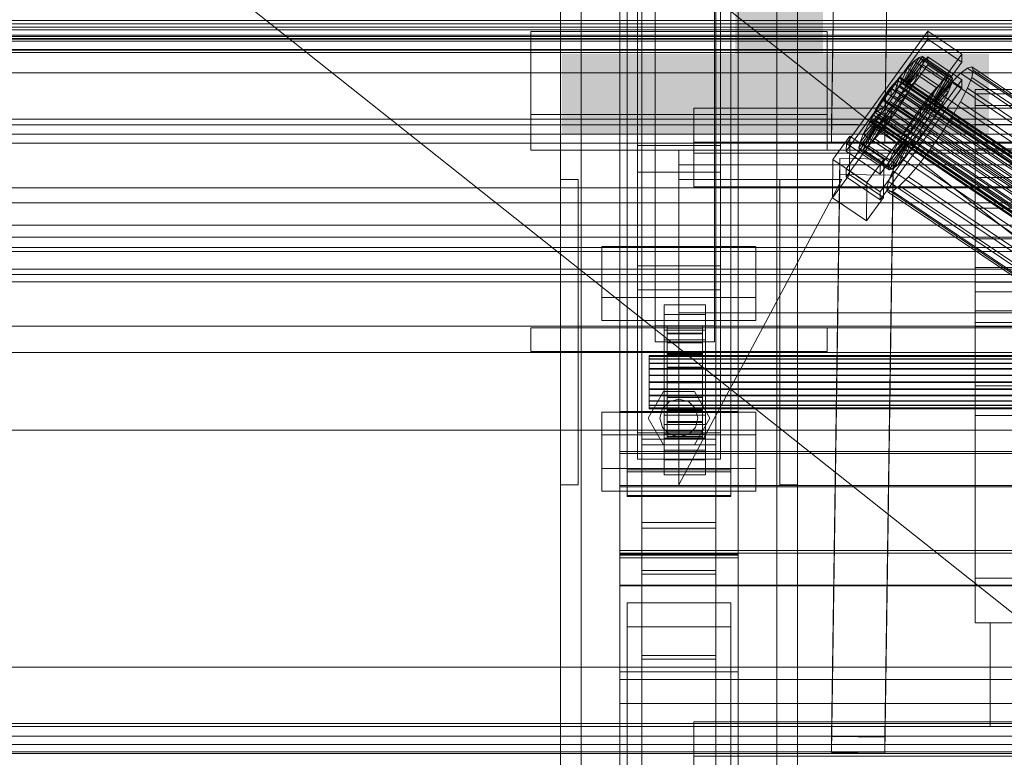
# Model space of a CAD drawing. Header units: millimetres. Extents: x -1970 to 61924, y -58230 to 6847.
# Tile 36 of 256: x -652 to -320, y -35410 to -35161. Entities that reach past the tile are written whole.
import ezdxf

# ---------------------------------------------------------------- set-up
doc = ezdxf.new("R2010")
doc.units = ezdxf.units.MM
for name, color, linetype, lineweight in [('COTAS_O', 1, 'Continuous', 0), ('COTAS_P', 1, 'Continuous', 0), ('frontal_briquetadora', 7, 'Continuous', 0), ('frontal_C01', 7, 'Continuous', 0), ('frontal_C02', 7, 'Continuous', 0), ('frontal_C03', 7, 'Continuous', 0), ('frontal_dosificador', 7, 'Continuous', 0), ('frontal_secador', 7, 'Continuous', 0)]:
    doc.layers.add(name, color=color, linetype=linetype, lineweight=lineweight)
doc.dimstyles.new('R19_100', dxfattribs={"dimtxt": 250, "dimasz": 150, "dimexe": 150, "dimexo": 80, "dimgap": 100, "dimtad": 1, "dimtih": 1, "dimtoh": 1, "dimdsep": 46, "dimcen": 0.09, "dimadec": 0, "dimazin": 0, "dimtfac": 1, "dimtdec": 4, "dimtofl": 0, "dimtmove": 0, "dimatfit": 3, "dimfxl": 1, "dimtolj": 1, "dimtzin": 0, "dimarcsym": 0})

# ---------------------------------------------------------------- blocks, each defined once
blk = doc.blocks.new('DIM_R26_43')
at = {"layer": 'COTAS_P'}
for p, q in [((-1750, -34600), (-1600, -34555)), ((2600, -34600), (2450, -34555)), ((-1750, -35500), (-1750, -34600)), ((-1750, -34600), (2600, -34600)), ((-1750, -34600), (-1600, -34645)), ((2600, -34600), (2450, -34645)), ((2600, -35500), (2600, -34600))]:
    blk.add_line(p, q, dxfattribs=at)
blk.add_text('4350 P', height=250, dxfattribs=at).set_placement((425, -34500))
blk = doc.blocks.new('DIM_R26_47')
at = {"layer": 'COTAS_P'}
for p, q in [((-850, -33400), (-150, -33400)), ((-150, -33400), (-195, -33550)), ((-150, -36000), (-150, -33400)), ((-150, -33400), (-105, -33550)), ((-150, -36000), (-195, -35850)), ((-150, -36000), (-105, -35850)), ((-850, -36000), (-150, -36000))]:
    blk.add_line(p, q, dxfattribs=at)
blk.add_text('2600 P', height=250, rotation=90, dxfattribs=at).set_placement((-250, -34700))
blk = doc.blocks.new('DIM_R26_51')
at = {"layer": 'COTAS_O'}
for p, q in [((-1480, -35300), (-1330, -35255)), ((490, -35300), (340, -35255)), ((-1480, -36000), (-1480, -35300)), ((-1480, -35300), (490, -35300)), ((-1480, -35300), (-1330, -35345)), ((490, -35300), (340, -35345)), ((490, -36000), (490, -35300))]:
    blk.add_line(p, q, dxfattribs=at)
blk.add_text('1970 O', height=250, dxfattribs=at).set_placement((-495, -35200))
blk = doc.blocks.new('DIM_R26_53')
at = {"layer": 'COTAS_O'}
for p, q in [((-1400, -35300), (-1250, -35255)), ((1400, -35300), (1250, -35255)), ((-1400, -36000), (-1400, -35300)), ((-1400, -35300), (1400, -35300)), ((-1400, -35300), (-1250, -35345)), ((1400, -35300), (1250, -35345)), ((1400, -36000), (1400, -35300))]:
    blk.add_line(p, q, dxfattribs=at)
blk.add_text('2800 O', height=250, dxfattribs=at).set_placement((0, -35200))

msp = doc.modelspace()

# ---------------------------------------------------------------- linework, layer by layer
at = {"layer": 'frontal_briquetadora'}
for p, q in [((-674.804, -34950), (340, -35756.525)), ((-720.639, -35041.307), (340, -35884.261))]:
    msp.add_line(p, q, dxfattribs=at)
at = {"layer": 'frontal_C01'}
for p, q in [((-470, -35975), (-470, -34599.343)), ((-463, -35975), (-463, -34599.343)), ((-397, -35975), (-397, -34599.343)), ((-390, -35975), (-390, -34599.343)), ((-442.5, -35304.951), (-442.5, -34702.151)), ((-417.5, -34702.151), (-417.5, -35304.951)), ((-442.5, -35331.131), (-442.5, -34728.332)), ((-417.5, -35331.131), (-417.5, -34728.332)), ((-450, -35293.967), (-450, -34970.428)), ((-410, -34970.428), (-410, -35293.967)), ((-450, -35342.115), (-450, -35018.576)), ((-410, -35342.115), (-410, -35018.576)), ((-450, -35343.06), (-450, -35019.521)), ((-410, -35019.521), (-410, -35343.06)), ((-447.5, -35313.997), (-447.5, -35034.736)), ((-412.5, -35034.736), (-412.5, -35313.997)), ((-447.5, -35322.085), (-447.5, -35042.824)), ((-412.5, -35322.085), (-412.5, -35042.824)), ((-450, -35381.578), (-450, -35058.04)), ((-410, -35381.578), (-410, -35058.04)), ((-438, -35264.72), (-438, -35116.199)), ((-418, -35116.199), (-418, -35264.72)), ((-438, -35121.592), (-438, -35270.113)), ((-418, -35270.113), (-418, -35121.592)), ((-444, -35244.457), (-444, -35148.266)), ((-416, -35148.266), (-416, -35244.457)), ((-444, -35156.354), (-444, -35252.546)), ((-416, -35252.546), (-416, -35156.354)), ((-373.501, -35203.13), (-345.969, -35165.276)), ((-345.981, -35167.972), (-345.969, -35165.276)), ((-345.969, -35165.276), (-334.501, -35173.012)), ((-480, -35193.382), (-480, -35165.384)), ((-480, -35165.384), (-380, -35165.384)), ((-480, -35205.382), (-480, -35165.384)), ((-380, -35165.384), (-380, -35193.382)), ((-380, -35165.384), (-380, -35205.382)), ((-345.981, -35167.972), (-373.513, -35205.826)), ((-334.513, -35175.708), (-345.981, -35167.972)), ((-373.539, -35211.758), (-346.008, -35173.904)), ((-334.501, -35173.012), (-362.033, -35210.867)), ((-353.892, -35182.269), (-348.918, -35174.091)), ((-353.378, -35182.145), (-347.835, -35173.83)), ((-353.205, -35182.531), (-347.47, -35174.645)), ((-348.918, -35174.091), (-350.645, -35175.411)), ((-347.835, -35173.83), (-348.918, -35174.091)), ((-348.918, -35174.091), (-339.088, -35180.722)), ((-347.847, -35176.481), (-347.47, -35174.645)), ((-347.835, -35173.83), (-338.005, -35180.461)), ((-347.47, -35174.645), (-347.835, -35173.83)), ((-347.47, -35174.645), (-337.64, -35181.276)), ((-346.02, -35176.6), (-346.008, -35173.904)), ((-346.008, -35173.904), (-334.539, -35181.64)), ((-334.501, -35173.012), (-334.513, -35175.708)), ((-346.02, -35176.6), (-373.551, -35214.454)), ((-362.045, -35213.563), (-334.513, -35175.708)), ((-355.777, -35183.979), (-352.899, -35177.701)), ((-352.899, -35177.701), (-355.525, -35180.803)), ((-354.71, -35182.894), (-350.645, -35175.411)), ((-353.384, -35183.401), (-347.847, -35176.481)), ((-350.645, -35175.411), (-352.899, -35177.701)), ((-352.899, -35177.701), (-343.069, -35184.332)), ((-350.645, -35175.411), (-340.816, -35182.042)), ((-348.941, -35179.214), (-347.847, -35176.481)), ((-347.847, -35176.481), (-338.017, -35183.112)), ((-334.551, -35184.336), (-346.02, -35176.6)), ((-332.629, -35177.699), (-334.938, -35179.464)), ((-331.181, -35177.349), (-332.629, -35177.699)), ((-332.629, -35177.699), (-148.32, -35302.034)), ((-331.197, -35180.894), (-330.692, -35178.439)), ((-330.692, -35178.439), (-331.181, -35177.349)), ((-331.181, -35177.349), (-146.872, -35301.684)), ((-330.692, -35178.439), (-146.383, -35302.774)), ((-334.539, -35181.64), (-362.071, -35219.494)), ((-355.525, -35180.803), (-358.345, -35184.506)), ((-356.348, -35181.789), (-357.415, -35182.873)), ((-357.021, -35185.448), (-355.525, -35180.803)), ((-355.53, -35181.164), (-356.348, -35181.789)), ((-356.348, -35181.789), (-142.549, -35326.017)), ((-355.017, -35181.04), (-355.53, -35181.164)), ((-355.53, -35181.164), (-141.731, -35325.392)), ((-355.525, -35180.803), (-345.695, -35187.434)), ((-355.022, -35182.296), (-354.844, -35181.426)), ((-354.844, -35181.426), (-355.017, -35181.04)), ((-355.017, -35181.04), (-141.218, -35325.268)), ((-354.844, -35181.426), (-141.045, -35325.654)), ((-353.902, -35184.695), (-348.941, -35179.214)), ((-350.678, -35182.656), (-348.941, -35179.214)), ((-348.941, -35179.214), (-339.111, -35185.845)), ((-339.088, -35180.722), (-344.062, -35188.9)), ((-338.005, -35180.461), (-343.549, -35188.776)), ((-337.64, -35181.276), (-343.376, -35189.162)), ((-340.816, -35182.042), (-339.088, -35180.722)), ((-339.088, -35180.722), (-338.005, -35180.461)), ((-337.64, -35181.276), (-338.017, -35183.112)), ((-338.005, -35180.461), (-337.64, -35181.276)), ((-334.938, -35179.464), (-337.95, -35182.524)), ((-334.938, -35179.464), (-150.629, -35303.799)), ((-334.539, -35181.64), (-334.551, -35184.336)), ((-332.659, -35184.547), (-331.197, -35180.894)), ((-331.197, -35180.894), (-146.887, -35305.229)), ((-362.083, -35222.19), (-334.551, -35184.336)), ((-358.345, -35184.506), (-361.166, -35188.559)), ((-358.659, -35184.343), (-359.995, -35186.097)), ((-357.415, -35182.873), (-358.659, -35184.343)), ((-358.659, -35184.343), (-144.861, -35328.571)), ((-358.345, -35184.506), (-358.357, -35187.202)), ((-348.515, -35191.137), (-358.345, -35184.506)), ((-357.434, -35187.076), (-356.363, -35185.221)), ((-357.415, -35182.873), (-143.617, -35327.102)), ((-357.021, -35185.448), (-355.777, -35183.979)), ((-356.363, -35185.221), (-355.541, -35183.59)), ((-356.363, -35185.221), (-142.565, -35329.449)), ((-355.777, -35183.979), (-354.71, -35182.894)), ((-345.947, -35190.61), (-355.777, -35183.979)), ((-355.541, -35183.59), (-355.022, -35182.296)), ((-355.541, -35183.59), (-141.742, -35327.818)), ((-355.022, -35182.296), (-141.224, -35326.524)), ((-354.725, -35186.326), (-350.678, -35182.656)), ((-353.902, -35184.695), (-354.725, -35186.326)), ((-354.71, -35182.894), (-353.892, -35182.269)), ((-344.88, -35189.525), (-354.71, -35182.894)), ((-353.384, -35183.401), (-353.902, -35184.695)), ((-344.073, -35191.327), (-353.902, -35184.695)), ((-353.892, -35182.269), (-353.378, -35182.145)), ((-344.062, -35188.9), (-353.892, -35182.269)), ((-353.205, -35182.531), (-353.384, -35183.401)), ((-343.554, -35190.032), (-353.384, -35183.401)), ((-343.549, -35188.776), (-353.378, -35182.145)), ((-353.378, -35182.145), (-353.205, -35182.531)), ((-343.376, -35189.162), (-353.205, -35182.531)), ((-352.938, -35186.573), (-350.678, -35182.656)), ((-350.678, -35182.656), (-340.848, -35189.287)), ((-343.069, -35184.332), (-345.947, -35190.61)), ((-345.695, -35187.434), (-343.069, -35184.332)), ((-340.816, -35182.042), (-344.88, -35189.525)), ((-338.017, -35183.112), (-343.554, -35190.032)), ((-343.069, -35184.332), (-340.816, -35182.042)), ((-337.95, -35182.524), (-341.461, -35186.671)), ((-338.017, -35183.112), (-339.111, -35185.845)), ((-337.95, -35182.524), (-153.641, -35306.859)), ((-334.981, -35189.149), (-332.659, -35184.547)), ((-332.659, -35184.547), (-148.35, -35308.882)), ((-361.166, -35188.559), (-363.797, -35192.685)), ((-361.332, -35188.017), (-362.578, -35189.971)), ((-359.995, -35186.097), (-361.332, -35188.017)), ((-361.332, -35188.017), (-147.533, -35332.245)), ((-359.693, -35189.122), (-361.166, -35188.559)), ((-361.166, -35188.559), (-351.336, -35195.19)), ((-146.196, -35330.325), (-359.995, -35186.097)), ((-359.693, -35189.122), (-358.357, -35187.202)), ((-358.68, -35189.031), (-357.434, -35187.076)), ((-358.357, -35187.202), (-357.021, -35185.448)), ((-358.357, -35187.202), (-348.527, -35193.834)), ((-357.434, -35187.076), (-143.635, -35331.305)), ((-355.796, -35188.181), (-357.042, -35190.136)), ((-347.191, -35192.079), (-357.021, -35185.448)), ((-354.725, -35186.326), (-355.796, -35188.181)), ((-355.796, -35188.181), (-352.938, -35186.573)), ((-345.966, -35194.813), (-355.796, -35188.181)), ((-355.569, -35190.699), (-352.938, -35186.573)), ((-344.895, -35192.957), (-354.725, -35186.326)), ((-352.938, -35186.573), (-343.108, -35193.204)), ((-348.515, -35191.137), (-345.695, -35187.434)), ((-345.695, -35187.434), (-347.191, -35192.079)), ((-341.461, -35186.671), (-345.231, -35191.622)), ((-339.111, -35185.845), (-344.073, -35191.327)), ((-341.461, -35186.671), (-157.152, -35311.006)), ((-339.111, -35185.845), (-340.848, -35189.287)), ((-363.648, -35191.827), (-364.471, -35193.457)), ((-360.939, -35191.076), (-363.797, -35192.685)), ((-362.578, -35189.971), (-363.648, -35191.827)), ((-363.648, -35191.827), (-149.85, -35336.055)), ((-362.578, -35189.971), (-148.779, -35334.199)), ((-362.01, -35192.932), (-360.939, -35191.076)), ((-361.352, -35192.705), (-360.017, -35190.95)), ((-360.939, -35191.076), (-359.693, -35189.122)), ((-351.109, -35197.707), (-360.939, -35191.076)), ((-360.017, -35190.95), (-358.68, -35189.031)), ((-360.017, -35190.95), (-146.218, -35335.179)), ((-349.863, -35195.753), (-359.693, -35189.122)), ((-358.68, -35189.031), (-144.881, -35333.259)), ((-358.39, -35194.752), (-355.569, -35190.699)), ((-357.042, -35190.136), (-358.378, -35192.055)), ((-357.042, -35190.136), (-355.569, -35190.699)), ((-347.212, -35196.767), (-357.042, -35190.136)), ((-355.569, -35190.699), (-345.739, -35197.33)), ((-351.336, -35195.19), (-348.515, -35191.137)), ((-345.231, -35191.622), (-349.002, -35197.04)), ((-348.527, -35193.834), (-348.515, -35191.137)), ((-345.947, -35190.61), (-347.191, -35192.079)), ((-344.88, -35189.525), (-345.947, -35190.61)), ((-160.922, -35315.957), (-345.231, -35191.622)), ((-340.848, -35189.287), (-344.895, -35192.957)), ((-344.895, -35192.957), (-344.073, -35191.327)), ((-344.062, -35188.9), (-344.88, -35189.525)), ((-344.073, -35191.327), (-343.554, -35190.032)), ((-343.549, -35188.776), (-344.062, -35188.9)), ((-343.554, -35190.032), (-343.376, -35189.162)), ((-343.376, -35189.162), (-343.549, -35188.776)), ((-340.848, -35189.287), (-343.108, -35193.204)), ((-338.003, -35194.386), (-334.981, -35189.149)), ((-334.981, -35189.149), (-150.672, -35313.483)), ((-380, -35193.382), (-480, -35193.382)), ((-480, -35193.382), (-480, -35205.382)), ((-380, -35205.382), (-380, -35193.382)), ((-362.833, -35194.562), (-367.794, -35200.044)), ((-363.797, -35192.685), (-366.057, -35196.602)), ((-362.01, -35192.932), (-366.057, -35196.602)), ((-364.989, -35194.752), (-365.168, -35195.621)), ((-364.471, -35193.457), (-364.989, -35194.752)), ((-364.989, -35194.752), (-151.191, -35338.98)), ((-364.482, -35195.884), (-363.664, -35195.258)), ((-364.471, -35193.457), (-150.672, -35337.686)), ((-363.797, -35192.685), (-353.967, -35199.316)), ((-363.664, -35195.258), (-362.596, -35194.174)), ((-363.664, -35195.258), (-149.865, -35339.487)), ((-363.351, -35195.857), (-362.833, -35194.562)), ((-362.833, -35194.562), (-362.01, -35192.932)), ((-353.003, -35201.194), (-362.833, -35194.562)), ((-362.596, -35194.174), (-361.352, -35192.705)), ((-362.596, -35194.174), (-148.798, -35338.402)), ((-352.18, -35199.563), (-362.01, -35192.932)), ((-361.352, -35192.705), (-147.554, -35336.933)), ((-359.714, -35193.81), (-361.21, -35198.455)), ((-361.21, -35198.455), (-358.39, -35194.752)), ((-359.714, -35193.81), (-360.958, -35195.279)), ((-358.378, -35192.055), (-359.714, -35193.81)), ((-349.884, -35200.441), (-359.714, -35193.81)), ((-358.378, -35192.055), (-358.39, -35194.752)), ((-358.39, -35194.752), (-348.56, -35201.383)), ((-348.548, -35198.687), (-358.378, -35192.055)), ((-353.967, -35199.316), (-351.336, -35195.19)), ((-351.336, -35195.19), (-349.863, -35195.753)), ((-348.527, -35193.834), (-349.863, -35195.753)), ((-347.191, -35192.079), (-348.527, -35193.834)), ((-347.212, -35196.767), (-345.966, -35194.813)), ((-345.966, -35194.813), (-344.895, -35192.957)), ((-343.108, -35193.204), (-345.966, -35194.813)), ((-343.108, -35193.204), (-345.739, -35197.33)), ((-341.52, -35199.901), (-338.003, -35194.386)), ((-338.003, -35194.386), (-153.694, -35318.72)), ((-363.53, -35196.727), (-369.265, -35204.613)), ((-363.357, -35197.113), (-368.9, -35205.428)), ((-363.351, -35195.857), (-368.888, -35202.777)), ((-362.843, -35196.989), (-367.817, -35205.167)), ((-366.057, -35196.602), (-367.794, -35200.044)), ((-362.025, -35196.364), (-366.09, -35203.847)), ((-366.057, -35196.602), (-356.228, -35203.233)), ((-365.168, -35195.621), (-364.995, -35196.008)), ((-365.168, -35195.621), (-151.369, -35339.85)), ((-364.995, -35196.008), (-364.482, -35195.884)), ((-364.995, -35196.008), (-151.196, -35340.236)), ((-364.482, -35195.884), (-150.683, -35340.112)), ((-360.958, -35195.279), (-363.836, -35201.557)), ((-363.836, -35201.557), (-361.21, -35198.455)), ((-363.53, -35196.727), (-363.351, -35195.857)), ((-363.357, -35197.113), (-363.53, -35196.727)), ((-353.7, -35203.358), (-363.53, -35196.727)), ((-362.843, -35196.989), (-363.357, -35197.113)), ((-353.527, -35203.744), (-363.357, -35197.113)), ((-353.521, -35202.488), (-363.351, -35195.857)), ((-362.025, -35196.364), (-362.843, -35196.989)), ((-353.014, -35203.62), (-362.843, -35196.989)), ((-360.958, -35195.279), (-362.025, -35196.364)), ((-352.196, -35202.995), (-362.025, -35196.364)), ((-361.21, -35198.455), (-351.38, -35205.086)), ((-351.128, -35201.91), (-360.958, -35195.279)), ((-353.967, -35199.316), (-351.109, -35197.707)), ((-349.002, -35197.04), (-352.519, -35202.555)), ((-351.109, -35197.707), (-352.18, -35199.563)), ((-349.863, -35195.753), (-351.109, -35197.707)), ((-349.002, -35197.04), (-164.693, -35321.375)), ((-345.739, -35197.33), (-348.56, -35201.383)), ((-348.548, -35198.687), (-347.212, -35196.767)), ((-345.739, -35197.33), (-347.212, -35196.767)), ((-378.086, -35208.63), (-372.35, -35200.744)), ((-372.408, -35213.686), (-372.35, -35200.744)), ((-372.35, -35200.744), (-360.882, -35208.48)), ((-367.794, -35200.044), (-368.888, -35202.777)), ((-367.794, -35200.044), (-357.964, -35206.675)), ((-366.09, -35203.847), (-363.836, -35201.557)), ((-363.836, -35201.557), (-354.006, -35208.188)), ((-357.964, -35206.675), (-353.003, -35201.194)), ((-356.228, -35203.233), (-353.967, -35199.316)), ((-356.228, -35203.233), (-352.18, -35199.563)), ((-354.006, -35208.188), (-351.128, -35201.91)), ((-353.003, -35201.194), (-353.521, -35202.488)), ((-352.18, -35199.563), (-353.003, -35201.194)), ((-352.196, -35202.995), (-351.128, -35201.91)), ((-351.38, -35205.086), (-349.884, -35200.441)), ((-348.56, -35201.383), (-351.38, -35205.086)), ((-351.128, -35201.91), (-349.884, -35200.441)), ((-349.884, -35200.441), (-348.548, -35198.687)), ((-348.56, -35201.383), (-348.548, -35198.687)), ((-345.291, -35205.319), (-341.52, -35199.901)), ((-341.52, -35199.901), (-157.211, -35324.236)), ((-373.501, -35203.13), (-373.513, -35205.826)), ((-362.033, -35210.867), (-373.501, -35203.13)), ((-368.888, -35202.777), (-369.265, -35204.613)), ((-369.265, -35204.613), (-368.9, -35205.428)), ((-369.265, -35204.613), (-359.436, -35211.244)), ((-368.9, -35205.428), (-367.817, -35205.167)), ((-368.888, -35202.777), (-359.058, -35209.408)), ((-367.817, -35205.167), (-366.09, -35203.847)), ((-367.817, -35205.167), (-357.987, -35211.798)), ((-366.09, -35203.847), (-356.26, -35210.478)), ((-359.436, -35211.244), (-353.7, -35203.358)), ((-359.07, -35212.059), (-353.527, -35203.744)), ((-359.058, -35209.408), (-353.521, -35202.488)), ((-357.987, -35211.798), (-353.014, -35203.62)), ((-357.964, -35206.675), (-356.228, -35203.233)), ((-356.26, -35210.478), (-352.196, -35202.995)), ((-352.519, -35202.555), (-355.541, -35207.792)), ((-351.38, -35205.086), (-354.006, -35208.188)), ((-353.521, -35202.488), (-353.7, -35203.358)), ((-353.7, -35203.358), (-353.527, -35203.744)), ((-353.527, -35203.744), (-353.014, -35203.62)), ((-353.014, -35203.62), (-352.196, -35202.995)), ((-352.519, -35202.555), (-168.21, -35326.89)), ((-480, -35205.382), (-380, -35205.382)), ((-430, -35205.382), (-430, -35210.382)), ((430, -35205.382), (-430, -35205.382)), ((-378.512, -35403.375), (-375.644, -35208.264)), ((-375.644, -35213.657), (-375.644, -35208.264)), ((-375.644, -35208.264), (-357.646, -35208.509)), ((-373.513, -35205.826), (-362.045, -35213.563)), ((-368.9, -35205.428), (-359.07, -35212.059)), ((-360.882, -35208.48), (-366.618, -35216.367)), ((-360.882, -35208.48), (-360.939, -35221.422)), ((-357.646, -35208.509), (-360.514, -35403.62)), ((-359.058, -35209.408), (-357.964, -35206.675)), ((-355.541, -35207.792), (-357.863, -35212.394)), ((-357.646, -35208.509), (-357.646, -35213.902)), ((-354.006, -35208.188), (-356.26, -35210.478)), ((-355.541, -35207.792), (-171.232, -35332.127)), ((-349.061, -35210.27), (-345.291, -35205.319)), ((-345.291, -35205.319), (-160.982, -35329.653)), ((430, -35210.382), (-430, -35210.382)), ((-430, -35210.382), (-430, -35260.382)), ((-378.086, -35208.63), (-378.143, -35221.572)), ((-366.618, -35216.367), (-378.086, -35208.63)), ((-373.539, -35211.758), (-373.551, -35214.454)), ((-362.071, -35219.494), (-373.539, -35211.758)), ((-362.045, -35213.563), (-362.033, -35210.867)), ((-359.436, -35211.244), (-359.058, -35209.408)), ((-359.07, -35212.059), (-359.436, -35211.244)), ((-357.987, -35211.798), (-359.07, -35212.059)), ((-356.26, -35210.478), (-357.987, -35211.798)), ((-352.572, -35214.417), (-349.061, -35210.27)), ((-349.061, -35210.27), (-164.752, -35334.605)), ((-378.512, -35408.767), (-375.644, -35213.657)), ((-372.408, -35213.686), (-378.143, -35221.572)), ((-357.646, -35213.902), (-375.644, -35213.657)), ((-373.551, -35214.454), (-362.083, -35222.19)), ((-360.939, -35221.422), (-372.408, -35213.686)), ((-360.514, -35409.013), (-357.646, -35213.902)), ((-357.863, -35212.394), (-359.326, -35216.047)), ((-357.863, -35212.394), (-173.554, -35336.729)), ((-355.584, -35217.477), (-352.572, -35214.417)), ((-352.572, -35214.417), (-168.263, -35338.752)), ((-470, -35318.382), (-470, -35215.382)), ((-470, -35215.382), (-464, -35215.382)), ((-464, -35318.382), (-464, -35215.382)), ((-430, -35318.382), (-375, -35215.382)), ((-375, -35215.382), (-430, -35215.382)), ((-430, -35215.382), (-430, -35318.382)), ((-396, -35318.382), (-396, -35215.382)), ((-396, -35215.382), (-390, -35215.382)), ((-390, -35318.382), (-390, -35215.382)), ((-366.675, -35229.308), (-366.618, -35216.367)), ((-359.326, -35216.047), (-359.83, -35218.502)), ((-359.83, -35218.502), (-359.341, -35219.592)), ((-359.83, -35218.502), (-175.521, -35342.836)), ((-359.326, -35216.047), (-175.016, -35340.381)), ((-357.893, -35219.242), (-355.584, -35217.477)), ((-355.584, -35217.477), (-171.275, -35341.812)), ((-378.143, -35221.572), (-366.675, -35229.308)), ((-366.675, -35229.308), (-360.939, -35221.422)), ((-362.083, -35222.19), (-362.071, -35219.494)), ((-359.341, -35219.592), (-357.893, -35219.242)), ((-359.341, -35219.592), (-175.032, -35343.926)), ((-357.893, -35219.242), (-173.584, -35343.577)), ((-456, -35255.203), (-456, -35237.948)), ((-456, -35237.948), (-404, -35237.948)), ((-456, -35245.651), (-456, -35237.948)), ((-404, -35237.948), (-404, -35255.203)), ((-404, -35237.948), (-404, -35245.651)), ((-416, -35244.457), (-444, -35244.457)), ((-444, -35244.457), (-444, -35252.546)), ((-416, -35252.546), (-416, -35244.457)), ((-404, -35245.651), (-456, -35245.651)), ((-456, -35245.651), (-456, -35262.907)), ((-404, -35262.907), (-404, -35245.651)), ((-444, -35252.546), (-416, -35252.546)), ((-404, -35255.203), (-456, -35255.203)), ((-456, -35255.203), (-456, -35262.907)), ((-435, -35260.868), (-435, -35257.633)), ((-435, -35257.633), (-421, -35257.633)), ((-435, -35298.078), (-435, -35257.633)), ((-421, -35257.633), (-421, -35260.868)), ((-421, -35257.633), (-421, -35298.078)), ((-404, -35262.907), (-404, -35255.203)), ((-421, -35260.868), (-435, -35260.868)), ((-435, -35260.868), (-435, -35301.313)), ((-430, -35260.382), (-430, -35265.382)), ((430, -35260.382), (-430, -35260.382)), ((-421, -35301.313), (-421, -35260.868)), ((-456, -35262.907), (-404, -35262.907)), ((-418, -35264.72), (-438, -35264.72)), ((-438, -35264.72), (-438, -35270.113)), ((-434, -35274.788), (-434, -35264.788)), ((-434, -35264.788), (-434, -35265.38)), ((-434, -35264.788), (-422, -35264.788)), ((-434, -35265.491), (-434, -35264.788)), ((-422, -35265.38), (-422, -35264.788)), ((-422, -35264.788), (-422, -35274.788)), ((-422, -35264.788), (-422, -35265.491)), ((-418, -35270.113), (-418, -35264.72)), ((-480, -35265.382), (-380, -35265.382)), ((-480, -35273.382), (-480, -35265.382)), ((-435, -35269.496), (-435, -35266.261)), ((-435, -35266.261), (-421, -35266.261)), ((-435, -35306.705), (-435, -35266.261)), ((-434, -35275.068), (-434, -35265.38)), ((-434, -35265.38), (-434, -35267.227)), ((-434, -35265.38), (-422, -35265.38)), ((-434, -35275.12), (-434, -35265.491)), ((-434, -35265.491), (-422, -35265.491)), ((-434, -35267.44), (-434, -35265.491)), ((-434, -35275.943), (-434, -35267.227)), ((-434, -35267.227), (-434, -35270.202)), ((-434, -35267.227), (-422, -35267.227)), ((-434, -35276.044), (-434, -35267.44)), ((-434, -35267.44), (-422, -35267.44)), ((-434, -35270.503), (-434, -35267.44)), ((430, -35265.382), (-430, -35265.382)), ((-422, -35267.227), (-422, -35265.38)), ((-422, -35265.38), (-422, -35275.068)), ((-422, -35265.491), (-422, -35275.12)), ((-422, -35265.491), (-422, -35267.44)), ((-422, -35270.202), (-422, -35267.227)), ((-422, -35267.227), (-422, -35275.943)), ((-422, -35267.44), (-422, -35276.044)), ((-422, -35267.44), (-422, -35270.503)), ((-421, -35266.261), (-421, -35269.496)), ((-421, -35266.261), (-421, -35306.705)), ((-380, -35273.382), (-380, -35265.382)), ((-438, -35270.113), (-418, -35270.113)), ((-421, -35269.496), (-435, -35269.496)), ((-435, -35269.496), (-435, -35309.941)), ((-434, -35277.352), (-434, -35270.202)), ((-434, -35270.202), (-434, -35274.103)), ((-434, -35270.202), (-422, -35270.202)), ((-434, -35277.495), (-434, -35270.503)), ((-434, -35270.503), (-422, -35270.503)), ((-434, -35274.472), (-434, -35270.503)), ((-422, -35274.103), (-422, -35270.202)), ((-422, -35270.202), (-422, -35277.352)), ((-422, -35270.503), (-422, -35277.495)), ((-422, -35270.503), (-422, -35274.472)), ((-421, -35309.941), (-421, -35269.496)), ((-480, -35273.382), (-380, -35273.382)), ((-470, -35273.382), (-463, -35273.382)), ((-470, -35975), (-470, -35273.382)), ((-463, -35975), (-463, -35273.382)), ((-463, -35273.382), (-397, -35273.382)), ((-440, -35275.12), (-440, -35274.788)), ((-440, -35274.788), (-440, -35275.068)), ((-440, -35274.788), (440, -35274.788)), ((-434, -35279.2), (-434, -35274.103)), ((-434, -35274.103), (-434, -35278.664)), ((-434, -35274.103), (-422, -35274.103)), ((-434, -35279.374), (-434, -35274.472)), ((-434, -35274.472), (-422, -35274.472)), ((-434, -35279.075), (-434, -35274.472)), ((-434, -35275.068), (-434, -35274.788)), ((-422, -35274.788), (-434, -35274.788)), ((-434, -35274.788), (-434, -35275.12)), ((-422, -35278.664), (-422, -35274.103)), ((-422, -35274.103), (-422, -35279.2)), ((-422, -35274.472), (-422, -35279.374)), ((-422, -35274.472), (-422, -35279.075)), ((-422, -35274.788), (-422, -35275.068)), ((-422, -35275.12), (-422, -35274.788)), ((-397, -35273.382), (-390, -35273.382)), ((-397, -35975), (-397, -35273.382)), ((-390, -35975), (-390, -35273.382)), ((-440, -35275.068), (-440, -35275.943)), ((-440, -35275.068), (440, -35275.068)), ((-440, -35276.044), (-440, -35275.12)), ((-440, -35275.12), (440, -35275.12)), ((-440, -35275.943), (-440, -35277.352)), ((-440, -35275.943), (440, -35275.943)), ((-440, -35277.495), (-440, -35276.044)), ((-440, -35276.044), (440, -35276.044)), ((-440, -35277.352), (-440, -35279.2)), ((-440, -35277.352), (440, -35277.352)), ((-440, -35279.374), (-440, -35277.495)), ((-440, -35277.495), (440, -35277.495)), ((-434, -35275.943), (-434, -35275.068)), ((-422, -35275.068), (-434, -35275.068)), ((-422, -35275.12), (-434, -35275.12)), ((-434, -35275.12), (-434, -35276.044)), ((-434, -35277.352), (-434, -35275.943)), ((-422, -35275.943), (-434, -35275.943)), ((-422, -35276.044), (-434, -35276.044)), ((-434, -35276.044), (-434, -35277.495)), ((-434, -35279.2), (-434, -35277.352)), ((-422, -35277.352), (-434, -35277.352)), ((-422, -35277.495), (-434, -35277.495)), ((-434, -35277.495), (-434, -35279.374)), ((-422, -35275.068), (-422, -35275.943)), ((-422, -35276.044), (-422, -35275.12)), ((-422, -35275.943), (-422, -35277.352)), ((-422, -35277.495), (-422, -35276.044)), ((-422, -35277.352), (-422, -35279.2)), ((-422, -35279.374), (-422, -35277.495)), ((-440, -35279.2), (-440, -35281.36)), ((-440, -35279.2), (440, -35279.2)), ((-440, -35281.555), (-440, -35279.374)), ((-440, -35279.374), (440, -35279.374)), ((-440, -35281.36), (-440, -35283.686)), ((440, -35281.36), (-440, -35281.36)), ((-440, -35283.888), (-440, -35281.555)), ((-440, -35281.555), (440, -35281.555)), ((-434, -35278.664), (-434, -35281.36)), ((-422, -35278.664), (-434, -35278.664)), ((-434, -35278.664), (-434, -35283.574)), ((-434, -35281.555), (-434, -35279.075)), ((-434, -35279.075), (-422, -35279.075)), ((-434, -35284), (-434, -35279.075)), ((-434, -35281.36), (-434, -35279.2)), ((-422, -35279.2), (-434, -35279.2)), ((-422, -35279.374), (-434, -35279.374)), ((-434, -35279.374), (-434, -35281.555)), ((-434, -35281.36), (-422, -35281.36)), ((-434, -35283.686), (-434, -35281.36)), ((-422, -35281.555), (-434, -35281.555)), ((-434, -35281.555), (-434, -35283.888)), ((-422, -35281.36), (-422, -35278.664)), ((-422, -35283.574), (-422, -35278.664)), ((-422, -35279.075), (-422, -35281.555)), ((-422, -35279.075), (-422, -35284)), ((-422, -35279.2), (-422, -35281.36)), ((-422, -35281.555), (-422, -35279.374)), ((-422, -35281.36), (-422, -35283.686)), ((-422, -35283.888), (-422, -35281.555)), ((-440, -35283.686), (-440, -35286.019)), ((-440, -35283.686), (440, -35283.686)), ((-440, -35286.213), (-440, -35283.888)), ((-440, -35283.888), (440, -35283.888)), ((-434, -35283.686), (-434, -35283.574)), ((-434, -35283.574), (-434, -35288.499)), ((-434, -35283.574), (-422, -35283.574)), ((-434, -35286.019), (-434, -35283.686)), ((-422, -35283.686), (-434, -35283.686)), ((-434, -35283.888), (-434, -35284)), ((-422, -35283.888), (-434, -35283.888)), ((-434, -35283.888), (-434, -35286.213)), ((-434, -35284), (-422, -35284)), ((-434, -35288.91), (-434, -35284)), ((-422, -35288.499), (-422, -35283.574)), ((-422, -35283.574), (-422, -35283.686)), ((-422, -35283.686), (-422, -35286.019)), ((-422, -35284), (-422, -35283.888)), ((-422, -35286.213), (-422, -35283.888)), ((-422, -35284), (-422, -35288.91)), ((-440.4, -35295.882), (-435.2, -35286.875)), ((-440, -35286.019), (-440, -35288.199)), ((-440, -35286.019), (440, -35286.019)), ((-440, -35288.374), (-440, -35286.213)), ((-440, -35286.213), (440, -35286.213)), ((-440, -35288.199), (-440, -35290.079)), ((-440, -35288.199), (440, -35288.199)), ((-435.2, -35286.875), (-424.8, -35286.875)), ((-434, -35288.199), (-434, -35286.019)), ((-434, -35286.019), (-434, -35288.499)), ((-422, -35286.019), (-434, -35286.019)), ((-434, -35286.213), (-434, -35288.91)), ((-422, -35286.213), (-434, -35286.213)), ((-434, -35286.213), (-434, -35288.374)), ((-434, -35290.079), (-434, -35288.199)), ((-434, -35288.199), (-434, -35293.102)), ((-422, -35288.199), (-434, -35288.199)), ((-424.8, -35286.875), (-419.6, -35295.882)), ((-422, -35288.499), (-422, -35286.019)), ((-422, -35286.019), (-422, -35288.199)), ((-422, -35288.91), (-422, -35286.213)), ((-422, -35288.374), (-422, -35286.213)), ((-422, -35293.102), (-422, -35288.199)), ((-422, -35288.199), (-422, -35290.079)), ((-440, -35290.222), (-440, -35288.374)), ((-440, -35288.374), (440, -35288.374)), ((-440, -35290.079), (-440, -35291.53)), ((-440, -35290.079), (440, -35290.079)), ((-440, -35291.631), (-440, -35290.222)), ((-440, -35290.222), (440, -35290.222)), ((-440, -35291.53), (-440, -35292.454)), ((-440, -35291.53), (440, -35291.53)), ((-440, -35292.506), (-440, -35291.631)), ((-440, -35291.631), (440, -35291.631)), ((-435.543, -35292.682), (-433.2, -35290.339)), ((-434, -35288.374), (-434, -35293.471)), ((-422, -35288.374), (-434, -35288.374)), ((-434, -35288.374), (-434, -35290.222)), ((-434, -35288.499), (-434, -35293.102)), ((-434, -35288.499), (-422, -35288.499)), ((-434, -35288.91), (-422, -35288.91)), ((-434, -35293.471), (-434, -35288.91)), ((-434, -35291.53), (-434, -35290.079)), ((-434, -35290.079), (-434, -35297.071)), ((-422, -35290.079), (-434, -35290.079)), ((-434, -35290.222), (-434, -35297.372)), ((-422, -35290.222), (-434, -35290.222)), ((-434, -35290.222), (-434, -35291.631)), ((-434, -35292.454), (-434, -35291.53)), ((-434, -35291.53), (-434, -35300.134)), ((-422, -35291.53), (-434, -35291.53)), ((-434, -35291.631), (-434, -35300.347)), ((-422, -35291.631), (-434, -35291.631)), ((-434, -35291.631), (-434, -35292.506)), ((-433.2, -35290.339), (-430, -35289.482)), ((-430, -35289.482), (-426.8, -35290.339)), ((-426.8, -35290.339), (-424.457, -35292.682)), ((-422, -35293.471), (-422, -35288.374)), ((-422, -35290.222), (-422, -35288.374)), ((-422, -35293.102), (-422, -35288.499)), ((-422, -35288.91), (-422, -35293.471)), ((-422, -35297.071), (-422, -35290.079)), ((-422, -35290.079), (-422, -35291.53)), ((-422, -35297.372), (-422, -35290.222)), ((-422, -35291.631), (-422, -35290.222)), ((-422, -35300.134), (-422, -35291.53)), ((-422, -35291.53), (-422, -35292.454)), ((-422, -35300.347), (-422, -35291.631)), ((-422, -35292.506), (-422, -35291.631)), ((-410, -35293.967), (-450, -35293.967)), ((-450, -35293.967), (-450, -35342.115)), ((-450, -35617.505), (-450, -35293.967)), ((-440, -35292.454), (-440, -35292.786)), ((-440, -35292.454), (440, -35292.454)), ((-440, -35292.786), (-440, -35292.506)), ((-440, -35292.506), (440, -35292.506)), ((-440, -35292.786), (440, -35292.786)), ((-436.4, -35295.882), (-435.543, -35292.682)), ((-435, -35307.322), (-435, -35294.919)), ((-435, -35294.919), (-421, -35294.919)), ((-435, -35302.623), (-435, -35294.919)), ((-434, -35292.786), (-434, -35292.454)), ((-434, -35292.454), (-434, -35302.083)), ((-422, -35292.454), (-434, -35292.454)), ((-434, -35292.506), (-434, -35302.193)), ((-422, -35292.506), (-434, -35292.506)), ((-434, -35292.506), (-434, -35292.786)), ((-434, -35292.786), (-434, -35302.786)), ((-422, -35292.786), (-434, -35292.786)), ((-434, -35293.102), (-434, -35297.071)), ((-434, -35293.102), (-422, -35293.102)), ((-434, -35293.471), (-422, -35293.471)), ((-434, -35297.372), (-434, -35293.471)), ((-424.457, -35292.682), (-423.6, -35295.882)), ((-422, -35302.083), (-422, -35292.454)), ((-422, -35292.454), (-422, -35292.786)), ((-422, -35302.193), (-422, -35292.506)), ((-422, -35292.786), (-422, -35292.506)), ((-422, -35302.786), (-422, -35292.786)), ((-422, -35297.071), (-422, -35293.102)), ((-422, -35293.471), (-422, -35297.372)), ((-421, -35294.919), (-421, -35307.322)), ((-421, -35294.919), (-421, -35302.623)), ((-410, -35342.115), (-410, -35293.967)), ((-410, -35293.967), (-410, -35617.505)), ((-435.2, -35304.889), (-440.4, -35295.882)), ((-435.543, -35299.082), (-436.4, -35295.882)), ((-421, -35298.078), (-435, -35298.078)), ((-435, -35298.078), (-435, -35301.313)), ((-434, -35297.071), (-434, -35300.134)), ((-434, -35297.071), (-422, -35297.071)), ((-434, -35297.372), (-422, -35297.372)), ((-434, -35300.347), (-434, -35297.372)), ((-419.6, -35295.882), (-424.8, -35304.889)), ((-423.6, -35295.882), (-424.457, -35299.082)), ((-422, -35300.134), (-422, -35297.071)), ((-422, -35297.372), (-422, -35300.347)), ((-421, -35301.313), (-421, -35298.078)), ((-433.2, -35301.425), (-435.543, -35299.082)), ((-435, -35301.313), (-421, -35301.313)), ((-434, -35300.134), (-434, -35302.083)), ((-434, -35300.134), (-422, -35300.134)), ((-434, -35300.347), (-422, -35300.347)), ((-434, -35302.193), (-434, -35300.347)), ((-430, -35302.282), (-433.2, -35301.425)), ((-426.8, -35301.425), (-430, -35302.282)), ((-424.457, -35299.082), (-426.8, -35301.425)), ((-422, -35302.083), (-422, -35300.134)), ((-422, -35300.347), (-422, -35302.193)), ((-417.5, -35303.051), (-442.5, -35303.051)), ((-442.5, -35303.051), (-442.5, -35333.031)), ((-442.5, -35347.329), (-442.5, -35303.051)), ((-424.8, -35304.889), (-435.2, -35304.889)), ((-421, -35302.623), (-435, -35302.623)), ((-435, -35302.623), (-435, -35315.025)), ((-434, -35302.083), (-434, -35302.786)), ((-434, -35302.083), (-422, -35302.083)), ((-434, -35302.193), (-422, -35302.193)), ((-434, -35302.786), (-434, -35302.193)), ((-434, -35302.786), (-422, -35302.786)), ((-422, -35302.786), (-422, -35302.083)), ((-422, -35302.193), (-422, -35302.786)), ((-421, -35315.025), (-421, -35302.623)), ((-417.5, -35333.031), (-417.5, -35303.051)), ((-417.5, -35303.051), (-417.5, -35347.329)), ((-450, -35318.618), (-450, -35307.834)), ((-450, -35307.834), (450, -35307.834)), ((-450, -35341.538), (-450, -35307.834)), ((-442.5, -35331.131), (-442.5, -35304.951)), ((-442.5, -35304.951), (-417.5, -35304.951)), ((-421, -35306.705), (-435, -35306.705)), ((-435, -35306.705), (-435, -35309.941)), ((-421, -35307.322), (-435, -35307.322)), ((-435, -35307.322), (-435, -35315.025)), ((-421, -35309.941), (-421, -35306.705)), ((-421, -35315.025), (-421, -35307.322)), ((-417.5, -35304.951), (-417.5, -35331.131)), ((-435, -35309.941), (-421, -35309.941)), ((-412.5, -35313.997), (-447.5, -35313.997)), ((-447.5, -35313.997), (-447.5, -35322.085)), ((-412.5, -35322.085), (-412.5, -35313.997)), ((-435, -35315.025), (-421, -35315.025)), ((-464, -35318.382), (-470, -35318.382)), ((450, -35318.618), (-450, -35318.618)), ((-450, -35318.618), (-450, -35352.322)), ((-390, -35318.382), (-396, -35318.382)), ((-447.5, -35322.085), (-412.5, -35322.085)), ((-417.5, -35331.131), (-442.5, -35331.131)), ((-442.5, -35333.031), (-417.5, -35333.031)), ((-442.5, -35377.309), (-442.5, -35333.031)), ((-417.5, -35377.309), (-417.5, -35333.031)), ((450, -35341.538), (-450, -35341.538)), ((-450, -35341.538), (-450, -35352.322)), ((-450, -35342.115), (-410, -35342.115)), ((-450, -35665.654), (-450, -35342.115)), ((-410, -35343.06), (-450, -35343.06)), ((-450, -35343.06), (-450, -35381.578)), ((-450, -35666.598), (-450, -35343.06)), ((-410, -35665.654), (-410, -35342.115)), ((-410, -35381.578), (-410, -35343.06)), ((-410, -35343.06), (-410, -35666.598)), ((-442.5, -35377.309), (-442.5, -35347.329)), ((-442.5, -35347.329), (-417.5, -35347.329)), ((-417.5, -35347.329), (-417.5, -35377.309)), ((-417.5, -35348.555), (-442.5, -35348.555)), ((-442.5, -35348.555), (-442.5, -35376.083)), ((-442.5, -35830.021), (-442.5, -35348.555)), ((-417.5, -35376.083), (-417.5, -35348.555)), ((-417.5, -35348.555), (-417.5, -35830.021)), ((-450, -35352.322), (450, -35352.322)), ((-447.5, -35366.363), (-447.5, -35358.275)), ((-447.5, -35358.275), (-412.5, -35358.275)), ((-447.5, -35637.535), (-447.5, -35358.275)), ((-412.5, -35358.275), (-412.5, -35366.363)), ((-412.5, -35358.275), (-412.5, -35637.535)), ((-412.5, -35366.363), (-447.5, -35366.363)), ((-447.5, -35645.624), (-447.5, -35366.363)), ((-412.5, -35645.624), (-412.5, -35366.363)), ((-442.5, -35376.083), (-417.5, -35376.083)), ((-442.5, -35857.548), (-442.5, -35376.083)), ((-417.5, -35377.309), (-442.5, -35377.309)), ((-417.5, -35857.548), (-417.5, -35376.083)), ((-450, -35381.578), (-410, -35381.578)), ((-450, -35705.117), (-450, -35381.578)), ((-450, -35392.244), (-450, -35384.156)), ((-450, -35384.156), (450, -35384.156)), ((-450, -35422.675), (-450, -35384.156)), ((-410, -35705.117), (-410, -35381.578)), ((450, -35392.244), (-450, -35392.244)), ((-450, -35392.244), (-450, -35430.763)), ((-425, -35412.142), (-425, -35398.445)), ((-425, -35398.445), (425, -35398.445)), ((-425, -35410.001), (-425, -35398.445)), ((-360.514, -35403.62), (-378.512, -35403.375)), ((-378.512, -35403.375), (-378.512, -35408.767)), ((-360.514, -35409.013), (-360.514, -35403.62)), ((425, -35410.001), (-425, -35410.001)), ((-425, -35410.001), (-425, -35423.698)), ((-378.512, -35408.767), (-360.514, -35409.013))]:
    msp.add_line(p, q, dxfattribs=at)
at = {"layer": 'frontal_C02'}
for p, q in [((-470, -35975), (-470, -33530.372)), ((-463, -35975), (-463, -33530.372)), ((-397, -35975), (-397, -33530.372)), ((-390, -35975), (-390, -33530.372)), ((-470, -35975), (-470, -34035.57)), ((-463, -35975), (-463, -34035.57)), ((-397, -35975), (-397, -34035.57)), ((-390, -35975), (-390, -34035.57)), ((-470, -35975), (-470, -34840.309)), ((-463, -35975), (-463, -34840.309)), ((-397, -35975), (-397, -34840.309)), ((-390, -35975), (-390, -34840.309)), ((-450, -35294.027), (-450, -34936.365)), ((-410, -34936.365), (-410, -35294.027)), ((-450, -35341.755), (-450, -34984.093)), ((-410, -35341.755), (-410, -34984.093)), ((-378.512, -35196.616), (-375.644, -35003.211)), ((-357.646, -35003.454), (-360.514, -35196.859)), ((-378.512, -35202.577), (-375.644, -35009.172)), ((-360.514, -35202.821), (-357.646, -35009.416)), ((-450, -35475.098), (-450, -35117.436)), ((-410, -35117.436), (-410, -35475.098)), ((-442.5, -35598.77), (-442.5, -35122.744)), ((-417.5, -35122.744), (-417.5, -35598.77)), ((-447.5, -35313.42), (-447.5, -35132.056)), ((-412.5, -35132.056), (-412.5, -35313.42)), ((-447.5, -35322.362), (-447.5, -35140.997)), ((-412.5, -35322.362), (-412.5, -35140.997)), ((-442.5, -35626.336), (-442.5, -35150.31)), ((-417.5, -35626.336), (-417.5, -35150.31)), ((-450, -35513.28), (-450, -35155.618)), ((-410, -35513.28), (-410, -35155.618)), ((-425, -35206.404), (-425, -35191.263)), ((-425, -35191.263), (425, -35191.263)), ((-425, -35202.717), (-425, -35191.263)), ((-360.514, -35196.859), (-378.512, -35196.616)), ((-378.512, -35196.616), (-378.512, -35202.577)), ((-360.514, -35202.821), (-360.514, -35196.859)), ((-444, -35212.849), (-444, -35203.908)), ((-444, -35203.908), (-416, -35203.908)), ((-444, -35300.854), (-444, -35203.908)), ((425, -35202.717), (-425, -35202.717)), ((-425, -35202.717), (-425, -35217.858)), ((-416, -35203.908), (-416, -35212.849)), ((-416, -35203.908), (-416, -35300.854)), ((-378.512, -35202.577), (-360.514, -35202.821)), ((425, -35206.404), (-425, -35206.404)), ((-425, -35206.404), (-425, -35217.858)), ((-416, -35212.849), (-444, -35212.849)), ((-444, -35212.849), (-444, -35309.796)), ((-416, -35309.796), (-416, -35212.849)), ((-425, -35217.858), (425, -35217.858)), ((-456, -35312.954), (-456, -35293.878)), ((-456, -35293.878), (-404, -35293.878)), ((-456, -35301.515), (-456, -35293.878)), ((-410, -35293.654), (-450, -35293.654)), ((-450, -35293.654), (-450, -35342.128)), ((-450, -35588.316), (-450, -35293.654)), ((-450, -35341.755), (-450, -35294.027)), ((-450, -35294.027), (-410, -35294.027)), ((-410, -35342.128), (-410, -35293.654)), ((-410, -35293.654), (-410, -35588.316)), ((-410, -35294.027), (-410, -35341.755)), ((-404, -35293.878), (-404, -35312.954)), ((-404, -35293.878), (-404, -35301.515)), ((-404, -35301.515), (-456, -35301.515)), ((-456, -35301.515), (-456, -35320.59)), ((-416, -35300.854), (-444, -35300.854)), ((-444, -35300.854), (-444, -35309.796)), ((-416, -35309.796), (-416, -35300.854)), ((-404, -35320.59), (-404, -35301.515)), ((-450, -35319.079), (-450, -35307.157)), ((-450, -35307.157), (450, -35307.157)), ((-450, -35340.567), (-450, -35307.157)), ((-444, -35309.796), (-416, -35309.796)), ((-404, -35312.954), (-456, -35312.954)), ((-456, -35312.954), (-456, -35320.59)), ((-412.5, -35313.42), (-447.5, -35313.42)), ((-447.5, -35313.42), (-447.5, -35322.362)), ((-412.5, -35322.362), (-412.5, -35313.42)), ((-404, -35320.59), (-404, -35312.954)), ((-456, -35320.59), (-404, -35320.59)), ((450, -35319.079), (-450, -35319.079)), ((-450, -35319.079), (-450, -35352.489)), ((-447.5, -35322.362), (-412.5, -35322.362)), ((450, -35340.567), (-450, -35340.567)), ((-450, -35340.567), (-450, -35352.489)), ((-410, -35341.755), (-450, -35341.755)), ((-450, -35342.128), (-410, -35342.128)), ((-450, -35636.79), (-450, -35342.128)), ((-410, -35636.79), (-410, -35342.128)), ((-450, -35352.489), (450, -35352.489))]:
    msp.add_line(p, q, dxfattribs=at)
at = {"layer": 'frontal_C03'}
for p, q in [((1570, -35161.665), (-1570, -35161.665)), ((1570, -35162.769), (-1570, -35162.769)), ((-1250, -35163.859), (1250, -35163.859)), ((-1250, -35164.755), (1250, -35164.755)), ((1570, -35167.915), (-1570, -35167.915)), ((1570, -35168.653), (-1570, -35168.653)), ((-1250, -35166.611), (1250, -35166.611)), ((-1250, -35167.075), (1250, -35167.075)), ((-1250, -35167.708), (1250, -35167.708)), ((1570, -35171.438), (-1570, -35171.438)), ((1570, -35171.697), (-1570, -35171.697)), ((1250, -35172.458), (-1250, -35172.458)), ((1250, -35179.274), (-1250, -35179.274)), ((1250, -35196.913), (-1250, -35196.913)), ((1250, -35203.025), (-1250, -35203.025)), ((1250, -35218.172), (-1250, -35218.172)), ((1250, -35223.162), (-1250, -35223.162)), ((-1500, -35230.719), (1500, -35230.719)), ((1250, -35234.784), (-1250, -35234.784)), ((1250, -35238.313), (-1250, -35238.313)), ((1500, -35239.702), (-1500, -35239.702)), ((1250, -35245.619), (-1250, -35245.619)), ((1250, -35247.446), (-1250, -35247.446)), ((1250, -35249.938), (-1250, -35249.938)), ((1500, -35264.825), (-1500, -35264.825)), ((-1500, -35273.808), (1500, -35273.808)), ((1530, -35409.158), (-1530, -35409.158)), ((-1500, -35408.612), (1500, -35408.612))]:
    msp.add_line(p, q, dxfattribs=at)
at = {"layer": 'frontal_dosificador'}
for p, q in [((-330, -35186.363), (-330, -35185)), ((-330, -35185), (-280, -35185)), ((-330, -35190.359), (-330, -35186.363)), ((-330, -35186.363), (-280, -35186.363)), ((-330, -35196.716), (-330, -35190.359)), ((-330, -35190.359), (-280, -35190.359)), ((-330, -35205), (-330, -35196.716)), ((-330, -35196.716), (-280, -35196.716)), ((-330, -35214.647), (-330, -35205)), ((-330, -35205), (-280, -35205)), ((-330, -35225), (-330, -35214.647)), ((-330, -35214.647), (-280, -35214.647)), ((-330, -35235.353), (-330, -35225)), ((-280, -35225), (-330, -35225)), ((-330, -35235.353), (-330, -35245)), ((-330, -35235.353), (-280, -35235.353)), ((-330, -35245), (-330, -35253.284)), ((-330, -35245), (-280, -35245)), ((-330, -35250), (-280, -35250)), ((-330, -35285), (-330, -35250)), ((-330, -35253.284), (-330, -35259.641)), ((-330, -35253.284), (-280, -35253.284)), ((-330, -35259.641), (-330, -35263.637)), ((-330, -35259.641), (-280, -35259.641)), ((-330, -35263.637), (-330, -35265)), ((-330, -35263.637), (-280, -35263.637)), ((-330, -35265), (-280, -35265)), ((-330, -35285), (-290, -35285)), ((-330, -35350), (-330, -35285)), ((-330, -35285), (-280, -35285)), ((-330, -35295), (-330, -35285)), ((-330, -35295), (-280, -35295)), ((-330, -35350), (-290, -35350)), ((-330, -35350), (-260, -35350)), ((-330, -35365), (-330, -35350)), ((-330, -35365), (-260, -35365)), ((-325, -35365), (-265, -35365)), ((-325, -35400), (-325, -35365)), ((-770, -35380), (770, -35380)), ((-770, -35400), (770, -35400)), ((-325, -35400), (-265, -35400))]:
    msp.add_line(p, q, dxfattribs=at)
at = {"layer": 'frontal_secador'}
for p, q in [((-1250, -35195), (1250, -35195)), ((-1250, -35200), (1250, -35200)), ((-1250, -35399), (1250, -35399)), ((-1250, -35403.243), (1250, -35403.243)), ((1250, -35406.071), (-1250, -35406.071))]:
    msp.add_line(p, q, dxfattribs=at)

# ---------------------------------------------------------------- dimensions: what is measured, and where the dimension line sits
at = {"layer": 'COTAS_O'}
for p1, p2, picture, middle in [((-1480, -36000), (490, -36000), 'DIM_R26_51', (-495, -35300)), ((-1400, -36000), (1400, -36000), 'DIM_R26_53', (0, -35300))]:
    dim = msp.add_aligned_dim(p1=p1, p2=p2, distance=700, text='<> O', dimstyle='R19_100', dxfattribs=at)
    dim.commit()
    dim.dimension.update_dxf_attribs({"geometry": picture, "text_midpoint": middle})
at = {"layer": 'COTAS_P'}
for p1, p2, distance, picture, middle in [((-850, -36000), (-850, -33400), -700, 'DIM_R26_47', (-150, -34700)), ((-1750, -35500), (2600, -35500), 900, 'DIM_R26_43', (425, -34600))]:
    dim = msp.add_aligned_dim(p1=p1, p2=p2, distance=distance, text='<> P', dimstyle='R19_100', dxfattribs=at)
    dim.commit()
    dim.dimension.update_dxf_attribs({"geometry": picture, "text_midpoint": middle})

doc.saveas('drawing.dxf')
